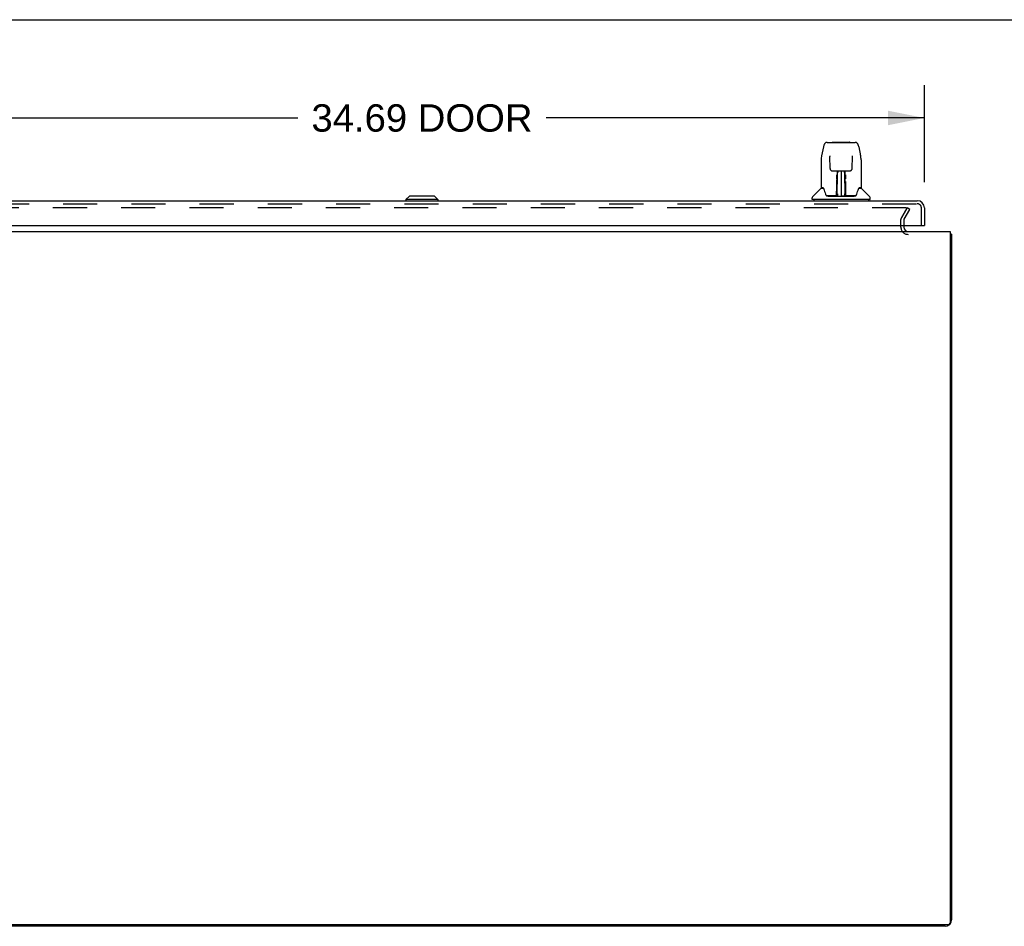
# Model space of a CAD drawing. Header units: inches. Extents: x 0 to 214, y 0 to 139.
# Tile 13 of 21: x 20 to 54, y 107 to 139. Entities that reach past the tile are written whole.
import ezdxf

# ---------------------------------------------------------------- set-up
doc = ezdxf.new("R2010")
doc.units = ezdxf.units.IN
doc.header["$LTSCALE"] = 11.781
doc.header["$MEASUREMENT"] = 0
doc.linetypes.add('HIDDEN', pattern=[0.2, 0.1, -0.1])
doc.layers.get('0').update_dxf_attribs({"linetype": 'CONTINUOUS'})
for name, color, linetype in [('DEFAULT_2', 8, 'HIDDEN'), ('DIMENSIONS', 7, 'CONTINUOUS'), ('DOOR_ASSEMBLY', 7, 'CONTINUOUS')]:
    doc.layers.add(name, color=color, linetype=linetype)
doc.styles.get("Standard").update_dxf_attribs({"font": 'arial.ttf'})
doc.dimstyles.new('DIMSTYLE_1', dxfattribs={"dimtxt": 0.945, "dimasz": 1.26, "dimexe": 0.09, "dimexo": 0.07, "dimgap": 0.0375, "dimtad": 0, "dimtih": 1, "dimtoh": 1, "dimzin": 4, "dimdsep": 46, "dimtxsty": 'Standard', "dimblk": '_FILLED', "dimblk1": '_FILLED', "dimblk2": '_FILLED', "dimcen": 0.09, "dimadec": 3, "dimazin": 1, "dimtfac": 1, "dimtdec": 3, "dimtofl": 0, "dimtmove": 0, "dimatfit": 3, "dimldrblk": '_FILLED', "dimfxl": 0, "dimtolj": 1, "dimtzin": 4, "dimarcsym": 0})

# ---------------------------------------------------------------- blocks, each defined once
blk = doc.blocks.new('_FILLED')
at = {"color": 0, "linetype": 'ByBlock'}
blk.add_solid([(0, 0), (-1, 0.2), (-1, -0.2)], dxfattribs=at)
blk = doc.blocks.new('*D7')
at = {"layer": 'DIMENSIONS', "color": 2, "linetype": 'Continuous'}
for p, q in [((16.326, 132.983), (16.326, 136.34)), ((51.013, 132.983), (51.013, 136.34)), ((16.326, 135.206), (29.385, 135.206)), ((51.013, 135.206), (37.954, 135.206))]:
    blk.add_line(p, q, dxfattribs=at)
at = {"layer": 'DIMENSIONS', "color": 2, "linetype": 'Continuous', "xscale": 1.26, "yscale": 1.26, "zscale": 1.26, "rotation": 180}
blk.add_blockref('_FILLED', (16.326, 135.206), dxfattribs=at)
at = {"layer": 'DIMENSIONS', "color": 2, "linetype": 'Continuous', "xscale": 1.26, "yscale": 1.26, "zscale": 1.26}
blk.add_blockref('_FILLED', (51.013, 135.206), dxfattribs=at)
at = {"layer": 'DIMENSIONS', "color": 2, "linetype": 'Continuous', "insert": (33.67, 135.678), "char_height": 0.945, "width": 7.62323, "attachment_point": 2, "line_spacing_factor": 0.9}
blk.add_mtext('34.69 DOOR', dxfattribs=at)

msp = doc.modelspace()

# ---------------------------------------------------------------- linework, layer by layer
at = {"color": 7, "linetype": 'Continuous'}
for p, q in [((0, 138.6), (214.2, 138.6)), ((33.951, 107.341), (33.951, 107.289))]:
    msp.add_line(p, q, dxfattribs=at)
at = {"color": 3, "linetype": 'Continuous'}
for p, q in [((16.003, 131.289), (51.899, 131.289)), ((50.305, 131.493), (50.305, 131.432)), ((51.899, 131.289), (51.899, 107.401)), ((51.951, 131.185), (51.951, 107.515)), ((51.839, 107.341), (16.063, 107.341)), ((51.725, 107.289), (16.177, 107.289))]:
    msp.add_line(p, q, dxfattribs=at)
for points in [[(51.899, 131.211), (51.901, 131.209), (51.905, 131.208), (51.908, 131.206), (51.912, 131.205), (51.916, 131.204), (51.92, 131.203), (51.927, 131.201)], [(51.927, 131.201), (51.93, 131.2), (51.933, 131.199), (51.936, 131.198), (51.939, 131.197), (51.942, 131.196), (51.944, 131.195), (51.946, 131.194), (51.947, 131.192), (51.949, 131.191), (51.95, 131.19), (51.95, 131.188), (51.951, 131.187), (51.951, 131.185)]]:
    msp.add_lwpolyline(points, dxfattribs=at)
for centre, radius, start, end in [((50.447, 131.432), 0.142, 180, 270), ((51.725, 107.515), 0.226, 270, 360), ((51.839, 107.401), 0.06, 270, 360)]:
    msp.add_arc(centre, radius, start, end, dxfattribs=at)
at = {"layer": 'DEFAULT_2', "color": 8, "linetype": 'HIDDEN'}
for p, q in [((50.383, 132.102), (17.518, 132.102)), ((50.219, 131.761), (50.415, 132.102)), ((50.401, 132.077), (50.219, 131.761)), ((50.309, 131.709), (50.505, 132.05)), ((50.505, 132.05), (50.415, 132.102)), ((50.201, 131.432), (50.201, 131.694)), ((50.305, 131.694), (50.305, 131.493))]:
    msp.add_line(p, q, dxfattribs=at)
for points in [[(50.391, 132.1), (50.389, 132.101), (50.387, 132.102), (50.385, 132.102), (50.383, 132.102)], [(50.391, 132.1), (50.393, 132.1), (50.395, 132.099), (50.396, 132.098), (50.398, 132.096), (50.399, 132.095), (50.4, 132.094), (50.401, 132.092), (50.402, 132.091), (50.403, 132.089), (50.403, 132.087), (50.403, 132.085), (50.403, 132.085)], [(50.403, 132.085), (50.403, 132.084), (50.403, 132.082), (50.403, 132.08), (50.402, 132.078), (50.401, 132.077)]]:
    msp.add_lwpolyline(points, dxfattribs=at)
for centre, radius, start, end in [((50.335, 131.694), 0.134, 150, 180), ((50.335, 131.694), 0.03, 150, 180), ((50.447, 131.432), 0.246, 180, 270)]:
    msp.add_arc(centre, radius, start, end, dxfattribs=at)
at = {"layer": 'DOOR_ASSEMBLY', "color": 7, "linetype": 'Continuous'}
for p, q in [((47.654, 134.363), (48.623, 134.363)), ((47.845, 134.37), (48.432, 134.37)), ((47.53, 134.209), (47.464, 133.903)), ((48.747, 134.209), (48.812, 133.903)), ((47.449, 133.76), (47.449, 132.796)), ((47.449, 133.76), (47.449, 133.76)), ((47.75, 133.898), (47.751, 133.895)), ((47.751, 133.895), (47.751, 133.89)), ((47.751, 133.89), (47.751, 133.884)), ((47.751, 133.884), (47.751, 133.874)), ((47.758, 133.457), (47.751, 133.874)), ((48.518, 133.457), (48.526, 133.876)), ((48.526, 133.886), (48.526, 133.891)), ((48.526, 133.876), (48.526, 133.886)), ((48.827, 133.76), (48.827, 132.796)), ((47.839, 133.379), (47.899, 133.379)), ((47.94, 133.38), (48.337, 133.38)), ((47.988, 133.225), (47.988, 133.24)), ((47.988, 133.193), (47.988, 133.225)), ((47.999, 133.38), (47.996, 133.025)), ((47.996, 133.245), (47.996, 133.23)), ((47.996, 133.23), (47.996, 133.197)), ((48.001, 132.52), (48.016, 133.38)), ((48.024, 133.38), (48.024, 133.375)), ((48.024, 133.375), (48.024, 133.326)), ((48.138, 133.38), (48.138, 132.509)), ((48.253, 133.326), (48.252, 133.38)), ((48.276, 132.52), (48.261, 133.38)), ((48.281, 133.025), (48.278, 133.38)), ((48.288, 133.24), (48.288, 133.21)), ((48.378, 133.379), (48.438, 133.379)), ((47.988, 133.158), (47.988, 133.193)), ((47.995, 133.025), (47.996, 133.121)), ((47.996, 133.025), (47.995, 133.005)), ((47.995, 133.005), (47.995, 132.997)), ((47.995, 132.997), (47.997, 132.997)), ((47.996, 133.197), (47.996, 133.16)), ((47.996, 133.16), (47.996, 133.121)), ((47.997, 132.997), (47.996, 132.92)), ((47.996, 132.913), (47.996, 132.92)), ((47.996, 132.92), (47.996, 132.92)), ((47.999, 132.913), (47.996, 132.913)), ((47.996, 132.909), (47.996, 132.913)), ((47.996, 132.91), (48.005, 132.91)), ((47.996, 132.905), (47.996, 132.909)), ((47.996, 132.903), (47.996, 132.905)), ((47.996, 132.902), (47.996, 132.903)), ((48.012, 133.142), (47.997, 133.142)), ((47.997, 133.136), (48.011, 133.136)), ((47.997, 132.902), (47.996, 132.902)), ((47.997, 132.901), (47.997, 132.901)), ((47.997, 132.665), (47.997, 132.9)), ((48.28, 133.142), (48.265, 133.142)), ((48.265, 133.136), (48.28, 133.136)), ((48.272, 132.91), (48.28, 132.91)), ((48.28, 132.913), (48.278, 132.913)), ((48.279, 132.997), (48.28, 132.92)), ((48.281, 133.16), (48.28, 133.197)), ((48.28, 132.92), (48.28, 132.918)), ((48.28, 132.918), (48.28, 132.907)), ((48.28, 132.907), (48.28, 132.904)), ((48.28, 132.904), (48.28, 132.903)), ((48.28, 132.665), (48.28, 132.901)), ((48.281, 133.121), (48.281, 133.16)), ((48.282, 133.025), (48.281, 133.121)), ((48.281, 133.005), (48.281, 133.025)), ((48.281, 132.997), (48.281, 133.005)), ((48.282, 133.006), (48.282, 133.016)), ((48.282, 132.978), (48.282, 133.006)), ((48.288, 133.21), (48.288, 133.176)), ((48.288, 133.176), (48.289, 133.139)), ((48.289, 133.139), (48.289, 133.1)), ((47.441, 132.772), (47.146, 132.477)), ((47.518, 132.788), (47.457, 132.788)), ((47.462, 132.78), (47.523, 132.78)), ((47.521, 132.784), (47.521, 132.784)), ((47.984, 132.532), (47.987, 132.854)), ((47.994, 132.828), (47.987, 132.828)), ((47.991, 132.532), (47.994, 132.828)), ((47.994, 132.545), (47.995, 132.573)), ((47.994, 132.534), (47.994, 132.545)), ((47.994, 132.545), (47.995, 132.521)), ((47.995, 132.574), (47.997, 132.665)), ((48.011, 132.588), (48.002, 132.588)), ((48.011, 132.588), (48.009, 132.511)), ((48.275, 132.588), (48.266, 132.588)), ((48.267, 132.511), (48.266, 132.588)), ((48.28, 132.665), (48.282, 132.574)), ((48.282, 132.573), (48.282, 132.546)), ((48.282, 132.546), (48.283, 132.534)), ((48.282, 132.521), (48.282, 132.545)), ((48.751, 132.777), (48.755, 132.784)), ((48.753, 132.78), (48.815, 132.78)), ((48.755, 132.784), (48.755, 132.784)), ((48.759, 132.788), (48.759, 132.789)), ((48.819, 132.788), (48.759, 132.788)), ((48.836, 132.772), (49.131, 132.477)), ((33.236, 132.505), (33.118, 132.387)), ((33.118, 132.387), (33.118, 132.347)), ((34.221, 132.387), (33.118, 132.387)), ((34.103, 132.505), (33.236, 132.505)), ((34.103, 132.505), (34.221, 132.387)), ((34.221, 132.387), (34.221, 132.347)), ((47.134, 132.395), (47.134, 132.449)), ((49.134, 132.387), (47.142, 132.387)), ((47.193, 132.387), (47.193, 132.347)), ((47.986, 132.513), (47.653, 132.513)), ((47.674, 132.505), (48.603, 132.505)), ((47.987, 132.513), (47.986, 132.513)), ((47.988, 132.509), (47.987, 132.51)), ((47.99, 132.514), (47.99, 132.512)), ((47.994, 132.527), (47.994, 132.534)), ((47.994, 132.526), (47.994, 132.527)), ((47.994, 132.524), (47.994, 132.526)), ((47.994, 132.523), (47.994, 132.524)), ((47.994, 132.522), (47.994, 132.523)), ((48, 132.51), (48.004, 132.506)), ((48.004, 132.513), (48.003, 132.513)), ((48.009, 132.511), (48.138, 132.509)), ((48.267, 132.511), (48.138, 132.509)), ((48.274, 132.513), (48.272, 132.513)), ((48.282, 132.521), (48.282, 132.519)), ((48.283, 132.534), (48.283, 132.531)), ((48.283, 132.531), (48.283, 132.528)), ((48.283, 132.528), (48.283, 132.526)), ((48.283, 132.526), (48.283, 132.524)), ((48.283, 132.524), (48.283, 132.523)), ((48.283, 132.524), (48.283, 132.524)), ((48.283, 132.523), (48.283, 132.522)), ((48.286, 132.515), (48.287, 132.514)), ((48.286, 132.512), (48.286, 132.514)), ((48.288, 132.507), (48.289, 132.509)), ((48.624, 132.513), (48.291, 132.513)), ((49.083, 132.387), (49.083, 132.347)), ((49.142, 132.395), (49.142, 132.449)), ((50.951, 131.493), (51.013, 131.493))]:
    msp.add_line(p, q, dxfattribs=at)
at = {"layer": 'DOOR_ASSEMBLY', "color": 3, "linetype": 'Continuous'}
for p, q in [((16.572, 132.347), (50.767, 132.347)), ((51.013, 132.101), (51.013, 131.493)), ((16.388, 131.493), (50.951, 131.493))]:
    msp.add_line(p, q, dxfattribs=at)
at = {"layer": 'DOOR_ASSEMBLY', "color": 8, "linetype": 'HIDDEN'}
for p, q in [((16.572, 132.243), (50.767, 132.243)), ((50.909, 131.493), (50.909, 132.101))]:
    msp.add_line(p, q, dxfattribs=at)
at = {"layer": 'DOOR_ASSEMBLY', "color": 7, "linetype": 'Continuous'}
for points in [[(47.654, 134.363), (47.65, 134.363), (47.637, 134.362), (47.624, 134.358), (47.612, 134.353), (47.6, 134.346), (47.59, 134.338), (47.581, 134.329), (47.573, 134.32), (47.566, 134.309), (47.559, 134.298), (47.553, 134.285), (47.547, 134.272), (47.542, 134.257), (47.537, 134.24), (47.532, 134.222), (47.53, 134.209)], [(48.747, 134.209), (48.744, 134.222), (48.739, 134.24), (48.734, 134.257), (48.729, 134.272), (48.723, 134.286), (48.717, 134.298), (48.711, 134.31), (48.704, 134.32), (48.695, 134.33), (48.686, 134.339), (48.676, 134.347), (48.664, 134.353), (48.652, 134.358), (48.639, 134.362), (48.626, 134.363), (48.623, 134.363)], [(47.464, 133.903), (47.459, 133.873), (47.453, 133.833), (47.45, 133.793), (47.449, 133.76)], [(47.75, 133.902), (47.75, 133.903), (47.75, 133.902), (47.75, 133.902), (47.75, 133.901), (47.75, 133.9), (47.75, 133.898)], [(48.526, 133.891), (48.526, 133.895), (48.526, 133.897), (48.526, 133.899), (48.526, 133.9), (48.526, 133.901), (48.526, 133.902), (48.526, 133.902)], [(48.827, 133.76), (48.826, 133.793), (48.823, 133.833), (48.818, 133.873), (48.812, 133.903)], [(47.758, 133.457), (47.759, 133.45), (47.761, 133.439), (47.764, 133.428), (47.769, 133.418), (47.775, 133.409), (47.783, 133.401), (47.792, 133.394), (47.801, 133.388), (47.811, 133.383), (47.822, 133.38), (47.833, 133.379), (47.837, 133.379)], [(47.899, 133.379), (47.908, 133.379), (47.919, 133.379), (47.93, 133.38), (47.94, 133.38)], [(47.996, 133.245), (47.996, 133.244), (47.995, 133.242), (47.994, 133.241), (47.992, 133.24), (47.991, 133.24), (47.988, 133.24)], [(48.28, 133.197), (48.28, 133.23), (48.28, 133.245)], [(48.337, 133.38), (48.346, 133.38), (48.357, 133.379), (48.369, 133.379), (48.377, 133.379)], [(48.439, 133.379), (48.445, 133.379), (48.456, 133.381), (48.467, 133.384), (48.477, 133.388), (48.486, 133.394), (48.495, 133.402), (48.502, 133.41), (48.508, 133.42), (48.513, 133.43), (48.516, 133.44), (48.518, 133.451), (48.518, 133.457)], [(47.987, 132.854), (47.987, 132.88), (47.987, 132.905), (47.987, 132.929), (47.988, 132.952), (47.988, 132.973), (47.988, 132.992), (47.988, 133.01)], [(47.988, 133.1), (47.988, 133.12), (47.988, 133.158)], [(47.995, 133.005), (47.996, 133.005), (47.997, 133.001), (47.997, 132.997)], [(47.997, 132.901), (47.997, 132.901), (47.997, 132.902)], [(48.279, 132.997), (48.28, 133.001), (48.281, 133.005), (48.281, 133.005)], [(48.28, 132.903), (48.28, 132.902), (48.28, 132.902), (48.28, 132.901)], [(48.282, 132.881), (48.282, 132.907), (48.282, 132.932), (48.282, 132.956), (48.282, 132.978)], [(48.289, 133.01), (48.289, 132.992), (48.289, 132.973), (48.289, 132.952), (48.289, 132.929), (48.289, 132.905), (48.289, 132.88), (48.29, 132.854), (48.292, 132.532)], [(47.517, 132.789), (47.517, 132.789), (47.517, 132.789), (47.518, 132.788)], [(47.518, 132.788), (47.518, 132.788), (47.519, 132.787), (47.52, 132.786), (47.52, 132.786)], [(47.52, 132.786), (47.52, 132.786), (47.519, 132.787), (47.519, 132.788), (47.519, 132.788), (47.519, 132.788)], [(47.527, 132.78), (47.525, 132.782), (47.523, 132.783), (47.522, 132.784), (47.521, 132.785), (47.52, 132.786)], [(47.52, 132.786), (47.521, 132.785), (47.521, 132.784)], [(47.521, 132.784), (47.525, 132.778), (47.539, 132.749), (47.554, 132.714), (47.569, 132.671), (47.585, 132.623), (47.6, 132.576)], [(47.6, 132.576), (47.603, 132.568), (47.607, 132.555), (47.612, 132.545), (47.617, 132.536), (47.623, 132.529)], [(48.285, 132.532), (48.282, 132.855), (48.282, 132.881)], [(48.654, 132.528), (48.659, 132.536), (48.664, 132.544), (48.669, 132.554), (48.674, 132.567), (48.677, 132.576)], [(48.677, 132.576), (48.691, 132.622), (48.707, 132.67), (48.722, 132.712), (48.737, 132.748), (48.751, 132.777)], [(48.756, 132.786), (48.755, 132.785), (48.754, 132.784), (48.753, 132.783), (48.752, 132.782), (48.75, 132.78)], [(48.755, 132.784), (48.756, 132.785), (48.756, 132.786)], [(48.756, 132.786), (48.757, 132.786), (48.758, 132.787), (48.758, 132.788), (48.759, 132.788)], [(48.757, 132.788), (48.758, 132.788), (48.758, 132.788), (48.757, 132.787), (48.757, 132.786), (48.756, 132.786)], [(47.623, 132.529), (47.628, 132.523), (47.635, 132.518), (47.642, 132.514), (47.65, 132.513), (47.652, 132.513)], [(47.987, 132.51), (47.986, 132.51), (47.986, 132.51), (47.985, 132.509), (47.985, 132.509), (47.984, 132.508), (47.983, 132.508)], [(47.984, 132.513), (47.986, 132.513), (47.987, 132.514), (47.989, 132.515), (47.99, 132.517), (47.991, 132.518), (47.991, 132.521)], [(47.993, 132.521), (47.993, 132.519), (47.992, 132.517), (47.991, 132.515), (47.99, 132.514), (47.988, 132.513), (47.987, 132.513)], [(47.987, 132.513), (47.988, 132.513), (47.989, 132.514), (47.99, 132.514)], [(47.99, 132.514), (47.991, 132.515), (47.992, 132.516), (47.993, 132.517), (47.993, 132.518), (47.993, 132.519), (47.993, 132.519), (47.993, 132.519), (47.993, 132.52), (47.993, 132.52), (47.993, 132.52), (47.993, 132.52), (47.994, 132.521), (47.994, 132.521), (47.994, 132.521), (47.994, 132.522), (47.994, 132.522), (47.994, 132.522)], [(47.991, 132.514), (47.992, 132.515), (47.994, 132.517)], [(47.993, 132.516), (47.994, 132.516), (47.994, 132.515), (47.996, 132.513), (47.997, 132.512), (47.999, 132.511), (48, 132.51)], [(47.994, 132.517), (47.994, 132.519), (47.995, 132.521)], [(48, 132.513), (47.999, 132.514), (47.998, 132.514), (47.997, 132.515), (47.996, 132.515), (47.995, 132.516), (47.995, 132.517), (47.994, 132.518), (47.994, 132.518)], [(48.003, 132.513), (48.003, 132.513), (48.002, 132.513), (48.001, 132.513), (48, 132.513)], [(48.004, 132.506), (48.005, 132.505), (48.005, 132.505)], [(48.271, 132.505), (48.272, 132.505), (48.273, 132.506), (48.277, 132.51)], [(48.276, 132.513), (48.275, 132.513), (48.274, 132.513)], [(48.283, 132.518), (48.282, 132.517), (48.281, 132.516), (48.281, 132.516), (48.28, 132.515), (48.279, 132.514), (48.277, 132.513), (48.276, 132.513)], [(48.277, 132.51), (48.278, 132.511), (48.279, 132.511), (48.28, 132.512), (48.281, 132.513), (48.282, 132.514), (48.283, 132.515), (48.283, 132.516), (48.283, 132.516)], [(48.282, 132.519), (48.283, 132.517), (48.284, 132.515), (48.286, 132.514), (48.286, 132.514)], [(48.283, 132.522), (48.283, 132.522), (48.283, 132.521), (48.283, 132.521), (48.283, 132.521), (48.283, 132.52), (48.283, 132.52), (48.283, 132.52), (48.283, 132.52), (48.283, 132.519), (48.283, 132.519), (48.284, 132.518), (48.284, 132.518), (48.284, 132.517), (48.285, 132.516), (48.286, 132.515)], [(48.285, 132.521), (48.285, 132.519), (48.286, 132.517), (48.287, 132.515), (48.289, 132.514), (48.291, 132.513), (48.293, 132.513)], [(48.287, 132.514), (48.288, 132.513), (48.289, 132.513)], [(48.288, 132.507), (48.288, 132.507), (48.288, 132.506), (48.288, 132.506), (48.289, 132.506), (48.289, 132.506), (48.289, 132.506), (48.29, 132.506), (48.291, 132.506), (48.291, 132.507), (48.292, 132.507), (48.293, 132.507), (48.293, 132.508)], [(48.289, 132.513), (48.291, 132.513), (48.291, 132.513)], [(48.624, 132.513), (48.626, 132.513), (48.634, 132.514), (48.641, 132.517), (48.648, 132.522), (48.654, 132.528)]]:
    msp.add_lwpolyline(points, dxfattribs=at)
for centre, radius, start, end in [((47.845, 134.35), 0.0197, 90, 139.7821), ((48.432, 134.35), 0.0197, 40.2179, 90), ((47.999, 132.904), 0.00886, 359, 89), ((48.278, 132.904), 0.00886, 91, 181), ((47.462, 132.751), 0.0295, 90, 135), ((47.457, 132.796), 0.00787, 180, 270), ((48.815, 132.751), 0.0295, 45, 90), ((48.819, 132.796), 0.00787, 270, 360), ((47.174, 132.449), 0.0394, 135, 180), ((47.142, 132.395), 0.00787, 180, 270), ((47.998, 132.513), 0.00787, 182, 258.8695), ((48.01, 132.52), 0.00886, 179, 269), ((48.01, 132.52), 0.00886, 179.0026, 257.5816), ((48.267, 132.52), 0.00886, 271, 1), ((48.278, 132.513), 0.00787, 281.1329, 358), ((49.103, 132.449), 0.0394, 0, 45), ((49.134, 132.395), 0.00787, 270, 360)]:
    msp.add_arc(centre, radius, start, end, dxfattribs=at)
at = {"layer": 'DOOR_ASSEMBLY', "color": 3, "linetype": 'Continuous'}
msp.add_arc((50.767, 132.101), 0.246, 0, 90, dxfattribs=at)
at = {"layer": 'DOOR_ASSEMBLY', "color": 8, "linetype": 'HIDDEN'}
msp.add_arc((50.767, 132.101), 0.142, 0, 90, dxfattribs=at)

# ---------------------------------------------------------------- dimensions: what is measured, and where the dimension line sits
at = {"layer": 'DIMENSIONS', "color": 2, "linetype": 'Continuous'}
dim = msp.add_linear_dim(base=(16.326, 135.206), p1=(51.013, 132.913), p2=(16.326, 132.913), angle=180, text='<> DOOR', dimstyle='DIMSTYLE_1', dxfattribs=at)
dim.commit()
dim.dimension.update_dxf_attribs({"geometry": '*D7', "text_midpoint": (33.67, 135.206), "dimtype": 160})

doc.saveas('drawing.dxf')
